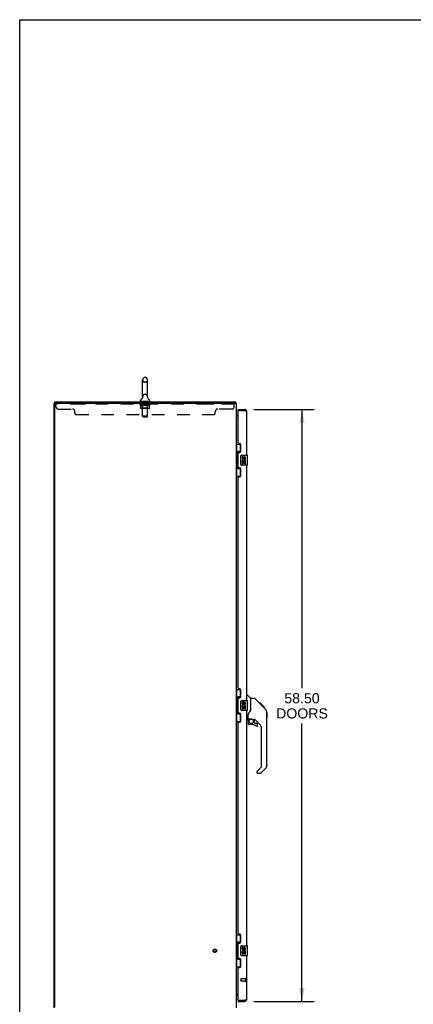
# Model space of a CAD drawing. Header units: inches. Extents: x 0 to 227, y 0 to 147.
# Tile 4 of 21: x 0 to 39, y 49 to 147. Entities that reach past the tile are written whole.
import ezdxf

# ---------------------------------------------------------------- set-up
doc = ezdxf.new("R2010")
doc.units = ezdxf.units.IN
doc.header["$LTSCALE"] = 12.466667
doc.header["$MEASUREMENT"] = 0
doc.linetypes.add('HIDDEN', pattern=[0.2, 0.1, -0.1])
doc.layers.get('0').update_dxf_attribs({"linetype": 'CONTINUOUS'})
for name, color, linetype in [('02___PRT_ALL_AXES', 7, 'CONTINUOUS'), ('DEFAULT_2', 8, 'HIDDEN'), ('DIMENSIONS', 7, 'CONTINUOUS')]:
    doc.layers.add(name, color=color, linetype=linetype)
doc.styles.get("Standard").update_dxf_attribs({"font": 'arial.ttf'})
doc.dimstyles.new('DIMSTYLE_1', dxfattribs={"dimtxt": 1, "dimasz": 1.333333, "dimexe": 0.09, "dimexo": 0.07, "dimgap": 0.0375, "dimtad": 0, "dimtih": 1, "dimtoh": 1, "dimzin": 4, "dimdsep": 46, "dimtxsty": 'Standard', "dimblk": '_FILLED', "dimblk1": '_FILLED', "dimblk2": '_FILLED', "dimcen": 0.09, "dimazin": 1, "dimtfac": 1, "dimtdec": 3, "dimtofl": 0, "dimtmove": 0, "dimatfit": 3, "dimldrblk": '_FILLED', "dimfxl": 0, "dimtolj": 1, "dimtzin": 4, "dimarcsym": 0})

# ---------------------------------------------------------------- blocks, each defined once
blk = doc.blocks.new('_FILLED')
at = {"color": 0, "linetype": 'ByBlock'}
blk.add_solid([(0, 0), (-1, 0.2), (-1, -0.2)], dxfattribs=at)
blk = doc.blocks.new('*D18')
at = {"layer": 'DIMENSIONS', "color": 2, "linetype": 'Continuous'}
for p, q in [((23.136, 108.131), (29.094, 108.131)), ((27.894, 108.131), (27.894, 80.594)), ((27.894, 49.631), (27.894, 77.094)), ((23.136, 49.631), (29.094, 49.631))]:
    blk.add_line(p, q, dxfattribs=at)
at = {"layer": 'DIMENSIONS', "color": 2, "linetype": 'Continuous', "xscale": 1.3333333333, "yscale": 1.3333333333, "zscale": 1.3333333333}
for p, rotation in [((27.894, 108.131), 90), ((27.894, 49.631), 270)]:
    blk.add_blockref('_FILLED', p, dxfattribs=dict(at, rotation=rotation))
at = {"layer": 'DIMENSIONS', "color": 2, "linetype": 'Continuous', "insert": (27.894, 80.094), "char_height": 1, "width": 5.11524, "attachment_point": 2, "line_spacing_factor": 0.9}
blk.add_mtext('58.50\\PDOORS', dxfattribs=at)

msp = doc.modelspace()

# ---------------------------------------------------------------- linework, layer by layer
at = {"color": 7, "linetype": 'Continuous'}
for p, q in [((0, 0), (0, 146.667)), ((0, 146.667), (226.667, 146.667)), ((12.149, 109.403), (12.149, 111.066)), ((12.455, 111.289), (12.327, 111.289)), ((12.632, 109.403), (12.632, 111.066)), ((11.939, 108.971), (11.939, 109.009)), ((12.152, 109.367), (12.153, 109.363)), ((12.153, 109.333), (12.152, 109.329)), ((12.153, 109.363), (12.153, 109.359)), ((12.153, 109.359), (12.153, 109.355)), ((12.153, 109.355), (12.154, 109.35)), ((12.154, 109.346), (12.153, 109.342)), ((12.153, 109.342), (12.153, 109.337)), ((12.153, 109.338), (12.153, 109.333)), ((12.154, 109.35), (12.154, 109.346)), ((12.628, 109.35), (12.628, 109.355)), ((12.628, 109.346), (12.628, 109.35)), ((12.628, 109.342), (12.628, 109.346)), ((12.629, 109.338), (12.628, 109.342)), ((12.629, 109.359), (12.629, 109.363)), ((12.629, 109.333), (12.629, 109.338)), ((12.63, 109.329), (12.629, 109.333)), ((12.843, 108.971), (12.843, 109.009)), ((3.443, 108.777), (3.391, 108.777)), ((3.443, 108.881), (3.443, 108.777)), ((3.443, 108.881), (21.314, 108.881)), ((11.953, 108.911), (11.953, 108.881)), ((12.828, 108.911), (11.953, 108.911)), ((12.828, 108.911), (12.828, 108.881)), ((21.314, 108.881), (21.314, 108.777)), ((21.327, 108.835), (21.326, 108.85)), ((21.34, 108.784), (21.331, 108.777)), ((21.595, 108.027), (21.595, 108.131)), ((22.202, 108.131), (22.202, 108.027)), ((21.395, 107.517), (21.394, 107.515)), ((21.533, 107.485), (21.595, 107.485)), ((21.615, 108.027), (21.595, 108.027)), ((21.391, 104.706), (21.831, 104.706)), ((21.43, 104.706), (21.43, 103.681)), ((21.795, 104.706), (21.795, 103.926)), ((21.408, 103.681), (21.408, 102.581)), ((21.408, 103.681), (21.531, 103.681)), ((21.531, 103.711), (21.531, 103.731)), ((21.531, 102.581), (21.531, 103.681)), ((21.568, 103.971), (21.568, 102.291)), ((21.795, 103.971), (21.568, 103.971)), ((21.854, 102.731), (21.854, 103.531)), ((21.954, 103.631), (22.494, 103.631)), ((22.509, 102.646), (22.509, 103.616)), ((21.408, 102.581), (21.531, 102.581)), ((21.43, 102.581), (21.43, 101.556)), ((21.531, 102.53), (21.531, 102.55)), ((21.568, 102.291), (21.795, 102.291)), ((21.795, 102.336), (21.795, 101.556)), ((22.494, 102.631), (21.954, 102.631)), ((21.391, 101.556), (21.831, 101.556)), ((21.391, 80.456), (21.831, 80.456)), ((21.43, 80.456), (21.43, 79.431)), ((21.795, 80.456), (21.795, 79.676)), ((22.449, 79.885), (22.511, 79.885)), ((22.837, 79.575), (22.539, 79.873)), ((21.408, 79.431), (21.531, 79.431)), ((21.408, 79.431), (21.408, 78.331)), ((21.531, 79.461), (21.531, 79.481)), ((21.531, 78.331), (21.531, 79.431)), ((21.568, 79.721), (21.568, 78.041)), ((21.795, 79.721), (21.568, 79.721)), ((21.854, 78.481), (21.854, 79.281)), ((21.954, 79.381), (22.494, 79.381)), ((22.509, 78.396), (22.509, 79.366)), ((23.204, 79.57), (22.843, 79.57)), ((22.843, 78.465), (22.843, 79.57)), ((24.024, 78.782), (23.259, 79.547)), ((23.781, 79.092), (23.714, 79.092)), ((23.788, 79.085), (23.721, 79.085)), ((23.798, 79.075), (23.731, 79.075)), ((23.804, 79.069), (23.737, 79.069)), ((23.812, 79.061), (23.745, 79.061)), ((23.832, 79.041), (23.765, 79.041)), ((23.781, 79.092), (24.107, 78.765)), ((23.854, 79.018), (23.788, 79.018)), ((23.878, 78.995), (23.811, 78.995)), ((23.901, 78.971), (23.835, 78.971)), ((23.925, 78.947), (23.859, 78.947)), ((23.949, 78.924), (23.882, 78.924)), ((23.971, 78.902), (23.904, 78.902)), ((23.991, 78.882), (23.924, 78.882)), ((24.009, 78.864), (23.942, 78.864)), ((24.022, 78.851), (23.955, 78.851)), ((24.026, 78.847), (23.959, 78.847)), ((24.028, 78.845), (23.961, 78.845)), ((24.029, 78.844), (23.962, 78.844)), ((24.028, 78.844), (23.962, 78.844)), ((23.997, 78.808), (23.963, 78.843)), ((24.032, 78.841), (23.965, 78.841)), ((24.036, 78.837), (23.969, 78.837)), ((21.408, 78.331), (21.531, 78.331)), ((21.43, 78.331), (21.43, 77.306)), ((21.531, 78.28), (21.531, 78.3)), ((21.568, 78.041), (21.795, 78.041)), ((21.795, 78.086), (21.795, 77.306)), ((22.494, 78.381), (21.954, 78.381)), ((22.567, 77.542), (22.567, 77.949)), ((22.843, 78.528), (22.822, 78.471)), ((24.042, 78.831), (23.975, 78.831)), ((24.056, 78.817), (23.989, 78.817)), ((24.024, 78.781), (23.997, 78.808)), ((24.071, 78.802), (24.004, 78.802)), ((24.078, 78.795), (24.011, 78.795)), ((24.085, 78.788), (24.018, 78.788)), ((24.024, 78.781), (24.302, 78.503)), ((24.097, 78.776), (24.03, 78.776)), ((24.103, 78.77), (24.036, 78.77)), ((24.106, 78.767), (24.039, 78.767)), ((24.107, 78.766), (24.04, 78.766)), ((24.108, 78.765), (24.041, 78.765)), ((24.107, 78.765), (24.041, 78.765)), ((24.192, 78.681), (24.108, 78.765)), ((24.125, 78.681), (24.192, 78.681)), ((24.194, 78.679), (24.127, 78.679)), ((24.196, 78.677), (24.129, 78.677)), ((24.194, 78.679), (24.196, 78.677)), ((24.417, 78.248), (24.416, 78.254)), ((24.417, 72.941), (24.417, 78.226)), ((24.429, 78.23), (24.429, 77.643)), ((21.391, 77.306), (21.831, 77.306)), ((22.449, 77.503), (22.528, 77.503)), ((22.567, 77.325), (22.567, 77.088)), ((22.587, 77.544), (22.882, 77.544)), ((22.625, 77.464), (22.704, 77.544)), ((22.631, 77.459), (22.628, 77.462)), ((22.635, 77.455), (22.631, 77.459)), ((22.639, 77.45), (22.635, 77.455)), ((22.882, 77.009), (22.646, 77.009)), ((23.067, 77.503), (23.155, 77.503)), ((23.197, 77.171), (23.197, 77.498)), ((23.2, 77.163), (23.272, 77.091)), ((23.733, 77.006), (23.231, 77.508)), ((23.433, 77.088), (23.281, 77.088)), ((23.512, 76.89), (23.512, 77.009)), ((23.906, 72.856), (23.906, 76.589)), ((23.433, 72.331), (23.433, 72.267)), ((23.447, 72.365), (23.883, 72.8)), ((23.512, 72.188), (23.794, 72.188)), ((24.302, 72.663), (23.85, 72.211)), ((21.391, 56.206), (21.831, 56.206)), ((21.43, 56.206), (21.43, 55.181)), ((21.795, 56.206), (21.795, 55.426)), ((21.408, 55.181), (21.531, 55.181)), ((21.408, 55.181), (21.408, 54.081)), ((21.531, 55.211), (21.531, 55.231)), ((21.531, 54.081), (21.531, 55.181)), ((21.795, 55.471), (21.568, 55.471)), ((21.568, 55.471), (21.568, 53.791)), ((21.854, 54.231), (21.854, 55.031)), ((21.954, 55.131), (22.494, 55.131)), ((22.509, 54.146), (22.509, 55.116)), ((21.408, 54.081), (21.531, 54.081)), ((21.43, 54.081), (21.43, 53.056)), ((21.531, 54.03), (21.531, 54.05)), ((21.568, 53.791), (21.795, 53.791)), ((21.795, 53.836), (21.795, 53.056)), ((22.494, 54.131), (21.954, 54.131)), ((21.391, 53.056), (21.831, 53.056)), ((21.395, 50.245), (21.394, 50.247)), ((21.595, 50.277), (21.533, 50.277)), ((21.595, 49.735), (21.615, 49.735)), ((21.595, 49.735), (21.595, 49.631)), ((22.202, 49.631), (22.202, 49.735))]:
    msp.add_line(p, q, dxfattribs=at)
at = {"color": 3, "linetype": 'Continuous'}
for p, q in [((3.391, 48.985), (3.391, 108.777)), ((3.443, 108.777), (21.391, 108.777)), ((3.443, 108.714), (3.443, 49.047)), ((21.391, 108.777), (21.391, 48.985)), ((21.595, 108.131), (22.202, 108.131)), ((21.595, 107.433), (21.391, 107.433)), ((21.595, 104.838), (21.595, 108.007)), ((21.615, 108.027), (22.202, 108.027)), ((22.239, 108.013), (22.202, 108.027)), ((22.256, 108.007), (22.239, 108.013)), ((22.268, 108.002), (22.256, 108.007)), ((22.28, 107.998), (22.268, 108.002)), ((22.291, 107.993), (22.28, 107.998)), ((22.449, 103.631), (22.449, 107.884)), ((21.715, 104.778), (21.655, 104.778)), ((21.845, 104.028), (21.845, 104.648)), ((21.595, 102.423), (21.595, 103.838)), ((21.655, 103.898), (21.715, 103.898)), ((21.715, 102.363), (21.655, 102.363)), ((21.845, 101.613), (21.845, 102.233)), ((22.449, 79.381), (22.449, 102.631)), ((21.595, 80.588), (21.595, 101.423)), ((21.655, 101.483), (21.715, 101.483)), ((21.715, 80.528), (21.655, 80.528)), ((21.845, 79.778), (21.845, 80.398)), ((21.595, 78.173), (21.595, 79.588)), ((21.655, 79.648), (21.715, 79.648)), ((21.715, 78.113), (21.655, 78.113)), ((21.845, 77.363), (21.845, 77.983)), ((22.449, 55.131), (22.449, 78.381)), ((21.595, 56.338), (21.595, 77.173)), ((21.655, 77.233), (21.715, 77.233)), ((21.715, 56.278), (21.655, 56.278)), ((21.845, 55.528), (21.845, 56.148)), ((21.595, 53.923), (21.595, 55.338)), ((21.655, 55.398), (21.715, 55.398)), ((21.715, 53.863), (21.655, 53.863)), ((21.845, 53.113), (21.845, 53.733)), ((22.449, 49.877), (22.449, 54.131)), ((21.595, 49.755), (21.595, 52.923)), ((21.655, 52.983), (21.715, 52.983)), ((21.391, 50.329), (21.595, 50.329)), ((21.615, 49.735), (22.202, 49.735)), ((22.202, 49.735), (22.221, 49.741)), ((22.221, 49.741), (22.245, 49.75)), ((22.245, 49.75), (22.262, 49.757)), ((22.262, 49.757), (22.274, 49.761)), ((22.274, 49.761), (22.285, 49.766)), ((22.285, 49.766), (22.297, 49.77)), ((22.297, 49.77), (22.308, 49.775)), ((21.595, 49.631), (22.202, 49.631))]:
    msp.add_line(p, q, dxfattribs=at)
at = {"color": 7, "linetype": 'Continuous'}
for points in [[(12.628, 109.355), (12.629, 109.359), (12.629, 109.363), (12.63, 109.367)], [(21.326, 108.85), (21.325, 108.855), (21.325, 108.859), (21.324, 108.863), (21.324, 108.866), (21.323, 108.869), (21.322, 108.872), (21.321, 108.875), (21.32, 108.877), (21.319, 108.878), (21.318, 108.879), (21.316, 108.88), (21.315, 108.881), (21.314, 108.881)], [(21.34, 108.784), (21.339, 108.786), (21.337, 108.789), (21.336, 108.792), (21.334, 108.796), (21.333, 108.8), (21.331, 108.805), (21.33, 108.81), (21.329, 108.815), (21.329, 108.82), (21.328, 108.825), (21.328, 108.83), (21.327, 108.835)], [(21.394, 107.515), (21.393, 107.513), (21.392, 107.511), (21.391, 107.51), (21.391, 107.508), (21.391, 107.507)], [(21.403, 107.524), (21.401, 107.523), (21.399, 107.521), (21.397, 107.519), (21.395, 107.517)], [(21.413, 107.533), (21.409, 107.53), (21.407, 107.528), (21.405, 107.526), (21.403, 107.524)], [(21.42, 107.541), (21.42, 107.541), (21.42, 107.54), (21.42, 107.54), (21.419, 107.539), (21.419, 107.538), (21.417, 107.537), (21.416, 107.536), (21.415, 107.534), (21.413, 107.533)], [(21.568, 103.947), (21.568, 103.944), (21.569, 103.94), (21.57, 103.936), (21.571, 103.932), (21.572, 103.927), (21.575, 103.922), (21.577, 103.916), (21.58, 103.91), (21.583, 103.904), (21.587, 103.897), (21.592, 103.89), (21.596, 103.882), (21.602, 103.873), (21.604, 103.87)], [(21.854, 103.531), (21.854, 103.537), (21.855, 103.543), (21.856, 103.549), (21.857, 103.555), (21.859, 103.561), (21.861, 103.567)], [(21.604, 102.392), (21.602, 102.388), (21.596, 102.38), (21.592, 102.372), (21.587, 102.365), (21.583, 102.358), (21.58, 102.351), (21.577, 102.345), (21.575, 102.34), (21.572, 102.335), (21.571, 102.33), (21.57, 102.325), (21.569, 102.321), (21.568, 102.318), (21.568, 102.314)], [(21.861, 102.695), (21.859, 102.7), (21.857, 102.706), (21.856, 102.712), (21.855, 102.718), (21.854, 102.724), (21.854, 102.731)], [(21.568, 79.697), (21.568, 79.694), (21.569, 79.69), (21.57, 79.686), (21.571, 79.682), (21.572, 79.677), (21.575, 79.672), (21.577, 79.666), (21.58, 79.66), (21.583, 79.654), (21.587, 79.647), (21.592, 79.64), (21.596, 79.632), (21.602, 79.623), (21.604, 79.62)], [(21.854, 79.281), (21.854, 79.287), (21.855, 79.293), (21.856, 79.299), (21.857, 79.305), (21.859, 79.311), (21.861, 79.317)], [(23.259, 79.547), (23.252, 79.553), (23.243, 79.559), (23.234, 79.564), (23.224, 79.567), (23.214, 79.569), (23.204, 79.57)], [(23.963, 78.843), (23.941, 78.865), (23.919, 78.887), (23.897, 78.909)], [(21.604, 78.142), (21.602, 78.138), (21.596, 78.13), (21.592, 78.122), (21.587, 78.115), (21.583, 78.108), (21.58, 78.101), (21.577, 78.095), (21.575, 78.09), (21.572, 78.085), (21.571, 78.08), (21.57, 78.075), (21.569, 78.071), (21.568, 78.068), (21.568, 78.064)], [(21.861, 78.445), (21.859, 78.45), (21.857, 78.456), (21.856, 78.462), (21.855, 78.468), (21.854, 78.474), (21.854, 78.481)], [(22.62, 78.12), (22.61, 78.104), (22.594, 78.075), (22.582, 78.043), (22.573, 78.009), (22.568, 77.974), (22.567, 77.949)], [(22.822, 78.471), (22.791, 78.402), (22.755, 78.331), (22.712, 78.258), (22.665, 78.184), (22.62, 78.12)], [(24.417, 78.226), (24.416, 78.254), (24.411, 78.295), (24.401, 78.336), (24.388, 78.376), (24.37, 78.413), (24.348, 78.449), (24.322, 78.482), (24.302, 78.503)], [(22.639, 77.45), (22.629, 77.44), (22.621, 77.429), (22.613, 77.418), (22.606, 77.406), (22.601, 77.393), (22.596, 77.38), (22.592, 77.366), (22.589, 77.353), (22.588, 77.339), (22.587, 77.325)], [(22.628, 77.462), (22.626, 77.463), (22.625, 77.464), (22.625, 77.464), (22.625, 77.464)], [(22.882, 77.544), (22.888, 77.544), (22.908, 77.543), (22.93, 77.54), (22.951, 77.537), (22.97, 77.532), (22.988, 77.526), (23.004, 77.521), (23.018, 77.516), (23.03, 77.512), (23.041, 77.508), (23.05, 77.506), (23.058, 77.504)], [(23.058, 77.504), (23.066, 77.503), (23.067, 77.503)], [(21.568, 55.447), (21.568, 55.444), (21.569, 55.44), (21.57, 55.436), (21.571, 55.432), (21.572, 55.427), (21.575, 55.422), (21.577, 55.416), (21.58, 55.41), (21.583, 55.404), (21.587, 55.397), (21.592, 55.39), (21.596, 55.382), (21.602, 55.373), (21.604, 55.37)], [(21.854, 55.031), (21.854, 55.037), (21.855, 55.043), (21.856, 55.049), (21.857, 55.055), (21.859, 55.061), (21.861, 55.067)], [(21.604, 53.892), (21.602, 53.888), (21.596, 53.88), (21.592, 53.872), (21.587, 53.865), (21.583, 53.858), (21.58, 53.851), (21.577, 53.845), (21.575, 53.84), (21.572, 53.835), (21.571, 53.83), (21.57, 53.825), (21.569, 53.821), (21.568, 53.818), (21.568, 53.814)], [(21.861, 54.195), (21.859, 54.2), (21.857, 54.206), (21.856, 54.212), (21.855, 54.218), (21.854, 54.224), (21.854, 54.231)], [(21.394, 50.247), (21.393, 50.248), (21.392, 50.25), (21.391, 50.252), (21.391, 50.253), (21.391, 50.254)], [(21.403, 50.237), (21.401, 50.239), (21.399, 50.241), (21.397, 50.243), (21.395, 50.245)], [(21.409, 50.232), (21.407, 50.234), (21.405, 50.235), (21.403, 50.237)], [(21.42, 50.22), (21.42, 50.221), (21.42, 50.221), (21.42, 50.222), (21.419, 50.223), (21.419, 50.224), (21.417, 50.225), (21.416, 50.226), (21.415, 50.227), (21.413, 50.229), (21.409, 50.232)]]:
    msp.add_lwpolyline(points, dxfattribs=at)
at = {"color": 3, "linetype": 'Continuous'}
for points in [[(22.449, 107.884), (22.449, 107.886), (22.449, 107.889), (22.448, 107.891), (22.448, 107.893), (22.447, 107.895), (22.446, 107.898), (22.445, 107.9), (22.444, 107.902), (22.443, 107.904), (22.442, 107.906), (22.44, 107.909), (22.438, 107.911), (22.436, 107.913), (22.435, 107.915), (22.432, 107.918), (22.43, 107.92), (22.428, 107.922), (22.425, 107.924), (22.423, 107.927), (22.42, 107.929), (22.417, 107.931), (22.414, 107.933), (22.411, 107.935), (22.407, 107.938), (22.404, 107.94), (22.4, 107.942), (22.397, 107.944), (22.393, 107.947), (22.389, 107.949), (22.385, 107.951), (22.381, 107.953), (22.377, 107.955), (22.372, 107.958), (22.368, 107.96), (22.363, 107.962), (22.359, 107.964), (22.354, 107.967), (22.349, 107.969), (22.344, 107.971), (22.339, 107.973), (22.334, 107.976), (22.329, 107.978), (22.324, 107.98), (22.319, 107.982), (22.313, 107.984), (22.308, 107.987), (22.302, 107.989), (22.291, 107.993)], [(22.308, 49.775), (22.313, 49.777), (22.319, 49.779), (22.324, 49.781), (22.329, 49.784), (22.334, 49.786), (22.339, 49.788), (22.344, 49.79), (22.349, 49.793), (22.354, 49.795), (22.359, 49.797), (22.363, 49.799), (22.368, 49.802), (22.372, 49.804), (22.377, 49.806), (22.381, 49.808), (22.385, 49.81), (22.389, 49.813), (22.393, 49.815), (22.397, 49.817), (22.4, 49.819), (22.404, 49.822), (22.407, 49.824), (22.411, 49.826), (22.414, 49.828), (22.417, 49.83), (22.42, 49.833), (22.423, 49.835), (22.425, 49.837), (22.428, 49.839), (22.43, 49.842), (22.432, 49.844), (22.435, 49.846), (22.436, 49.848), (22.438, 49.85), (22.44, 49.853), (22.442, 49.855), (22.443, 49.857), (22.444, 49.859), (22.445, 49.862), (22.446, 49.864), (22.447, 49.866), (22.448, 49.868), (22.448, 49.871), (22.449, 49.873), (22.449, 49.875), (22.449, 49.877)]]:
    msp.add_lwpolyline(points, dxfattribs=at)
at = {"color": 7, "linetype": 'Continuous'}
msp.add_circle((22.882, 77.304), 0.217, dxfattribs=at)
for centre, radius, start, end in [((12.391, 111.066), 0.241, 123.18477, 180), ((12.327, 111.164), 0.125, 90, 123.18477), ((12.455, 111.164), 0.125, 56.81523, 90), ((12.391, 111.066), 0.241, 0, 56.81523), ((12.064, 109.009), 0.125, 126.74165, 180), ((11.69, 109.509), 0.5, 306.74144, 337.18423), ((12.391, 109.403), 0.241, 180, 188.65001), ((12.391, 109.403), 0.241, 351.34999, 360), ((13.092, 109.509), 0.5, 202.81578, 233.25856), ((12.718, 109.009), 0.125, 0, 53.25835), ((11.999, 108.971), 0.06, 180, 270), ((12.783, 108.971), 0.06, 270, 360), ((21.144, 108.634), 0.246, 35.33048, 37.39407), ((21.533, 107.627), 0.142, 180, 270), ((22.202, 107.884), 0.142, 48.63672, 90), ((22.285, 107.741), 0.26, 90, 92.62033), ((21.954, 103.531), 0.1, 90, 158.79459), ((22.494, 103.616), 0.015, 0, 90), ((21.954, 102.731), 0.1, 201.20502, 270), ((22.494, 102.646), 0.015, 270, 360), ((22.511, 79.845), 0.0394, 45, 90), ((21.954, 79.281), 0.1, 90, 158.79459), ((22.494, 79.366), 0.015, 0, 90), ((22.823, 79.562), 0.0197, 0, 45), ((21.954, 78.481), 0.1, 201.20502, 270), ((22.494, 78.396), 0.015, 270, 360), ((24.41, 78.23), 0.0197, 0, 68.93953), ((22.528, 77.542), 0.0394, 270, 360), ((22.587, 77.564), 0.0197, 180, 270), ((22.764, 77.325), 0.197, 135, 180), ((22.646, 77.088), 0.0787, 180, 270), ((22.882, 76.221), 0.787, 50.4788, 90), ((23.155, 77.306), 0.197, 52.51213, 90), ((23.209, 77.171), 0.0118, 180, 225), ((23.281, 77.099), 0.0118, 225, 270), ((23.433, 76.89), 0.0787, 230.4788, 360), ((23.433, 77.009), 0.0787, 0, 90), ((23.315, 76.589), 0.591, 0, 45), ((24.41, 77.643), 0.0197, 293.60704, 360), ((23.48, 72.331), 0.0472, 135, 180), ((23.512, 72.267), 0.0787, 180, 270), ((23.794, 72.267), 0.0787, 270, 315), ((23.827, 72.856), 0.0787, 315, 360), ((24.024, 72.941), 0.394, 315, 360), ((21.954, 55.031), 0.1, 90, 158.79459), ((22.494, 55.116), 0.015, 0, 90), ((21.954, 54.231), 0.1, 201.20502, 270), ((22.494, 54.146), 0.015, 270, 360), ((21.533, 50.134), 0.142, 90, 180), ((22.202, 49.877), 0.142, 270, 311.36328), ((22.285, 50.021), 0.26, 267.39527, 270)]:
    msp.add_arc(centre, radius, start, end, dxfattribs=at)
at = {"color": 3, "linetype": 'Continuous'}
for centre, radius, start, end in [((3.505, 108.714), 0.0625, 90, 180), ((22.202, 107.884), 0.246, 0, 90), ((21.615, 108.007), 0.02, 90, 180), ((21.655, 104.838), 0.06, 180, 270), ((21.715, 104.648), 0.13, 0, 90), ((21.655, 103.838), 0.06, 90, 180), ((21.715, 104.028), 0.13, 270, 360), ((21.655, 102.423), 0.06, 180, 270), ((21.715, 102.233), 0.13, 0, 90), ((21.655, 101.423), 0.06, 90, 180), ((21.715, 101.613), 0.13, 270, 360), ((21.655, 80.588), 0.06, 180, 270), ((21.715, 80.398), 0.13, 0, 90), ((21.655, 79.588), 0.06, 90, 180), ((21.715, 79.778), 0.13, 270, 360), ((21.655, 78.173), 0.06, 180, 270), ((21.715, 77.983), 0.13, 0, 90), ((21.655, 77.173), 0.06, 90, 180), ((21.715, 77.363), 0.13, 270, 360), ((21.655, 56.338), 0.06, 180, 270), ((21.715, 56.148), 0.13, 0, 90), ((21.715, 55.528), 0.13, 270, 360), ((21.655, 55.338), 0.06, 90, 180), ((21.655, 53.923), 0.06, 180, 270), ((21.715, 53.733), 0.13, 0, 90), ((21.655, 52.923), 0.06, 90, 180), ((21.715, 53.113), 0.13, 270, 360), ((21.615, 49.755), 0.02, 180, 270), ((22.202, 49.877), 0.246, 270, 360)]:
    msp.add_arc(centre, radius, start, end, dxfattribs=at)
at = {"color": 7, "linetype": 'Continuous'}
for centre, start_param, end_param in [((21.635, 103.721), 0.699287, 1.51401), ((21.635, 103.721), -4.655602, -3.84088), ((21.635, 102.54), 0.699287, 1.51401), ((21.635, 102.54), -4.655602, -3.84088), ((21.635, 79.471), 0.699287, 1.51401), ((21.635, 79.471), -4.655602, -3.84088), ((21.635, 78.29), 0.699287, 1.51401), ((21.635, 78.29), -4.655602, -3.84088), ((21.635, 55.221), 0.699287, 1.51401), ((21.635, 55.221), -4.655602, -3.84088), ((21.635, 54.04), 0.699287, 1.51401), ((21.635, 54.04), -4.655602, -3.84088)]:
    msp.add_ellipse(centre, major_axis=(0, 0.18), ratio=0.579493, start_param=start_param, end_param=end_param, dxfattribs=at)
at = {"layer": '02___PRT_ALL_AXES', "color": 8, "linetype": 'HIDDEN'}
for p, q in [((5.578, 108.777), (5.578, 108.673)), ((6.453, 108.777), (5.578, 108.777)), ((6.453, 108.673), (5.578, 108.673)), ((6.453, 108.777), (6.453, 108.673)), ((11.953, 108.673), (11.953, 108.777)), ((12.828, 108.777), (11.953, 108.777)), ((12.828, 108.673), (11.953, 108.673)), ((12.828, 108.673), (12.828, 108.777)), ((18.328, 108.777), (18.328, 108.673)), ((19.203, 108.777), (18.328, 108.777)), ((19.203, 108.673), (18.328, 108.673)), ((19.203, 108.777), (19.203, 108.673)), ((22.302, 51.859), (21.855, 51.859)), ((22.302, 51.611), (21.855, 51.611)), ((22.302, 51.859), (22.302, 51.611))]:
    msp.add_line(p, q, dxfattribs=at)
at = {"layer": '02___PRT_ALL_AXES', "color": 7, "linetype": 'Continuous'}
for p, q in [((21.992, 103.477), (21.992, 103.34)), ((22.054, 103.477), (21.992, 103.477)), ((22.054, 103.34), (22.054, 103.477)), ((22.12, 103.403), (22.12, 103.334)), ((22.18, 103.34), (22.18, 103.382)), ((22.243, 103.382), (22.243, 103.246)), ((22.243, 103.246), (22.306, 103.246)), ((22.306, 103.246), (22.306, 103.382)), ((21.992, 103.015), (21.992, 102.785)), ((22.01, 103.015), (21.992, 103.015)), ((21.992, 102.785), (22.054, 102.785)), ((22.044, 103.015), (22.072, 103.034)), ((22.044, 103.015), (22.306, 103.015)), ((22.054, 102.785), (22.054, 102.952)), ((22.054, 102.952), (22.12, 102.952)), ((22.12, 102.952), (22.12, 102.816)), ((22.12, 102.816), (22.18, 102.816)), ((22.18, 102.816), (22.18, 102.952)), ((22.18, 102.952), (22.243, 102.952)), ((22.235, 103.051), (22.293, 103.026)), ((22.243, 102.952), (22.243, 102.785)), ((22.243, 102.785), (22.306, 102.785)), ((22.306, 102.785), (22.306, 103.015)), ((22.054, 79.227), (21.992, 79.227)), ((21.992, 79.227), (21.992, 79.09)), ((22.054, 79.09), (22.054, 79.227)), ((22.12, 79.153), (22.12, 79.084)), ((22.18, 79.09), (22.18, 79.132)), ((22.243, 79.132), (22.243, 78.996)), ((22.243, 78.996), (22.306, 78.996)), ((22.306, 78.996), (22.306, 79.132)), ((22.01, 78.765), (21.992, 78.765)), ((21.992, 78.765), (21.992, 78.535)), ((21.992, 78.535), (22.054, 78.535)), ((22.044, 78.765), (22.072, 78.784)), ((22.044, 78.765), (22.306, 78.765)), ((22.054, 78.702), (22.12, 78.702)), ((22.054, 78.535), (22.054, 78.702)), ((22.12, 78.702), (22.12, 78.566)), ((22.12, 78.566), (22.18, 78.566)), ((22.18, 78.702), (22.243, 78.702)), ((22.18, 78.566), (22.18, 78.702)), ((22.235, 78.801), (22.293, 78.776)), ((22.243, 78.702), (22.243, 78.535)), ((22.243, 78.535), (22.306, 78.535)), ((22.306, 78.535), (22.306, 78.765)), ((22.054, 54.977), (21.992, 54.977)), ((21.992, 54.977), (21.992, 54.84)), ((22.01, 54.515), (21.992, 54.515)), ((21.992, 54.515), (21.992, 54.285)), ((22.044, 54.515), (22.072, 54.534)), ((22.044, 54.515), (22.306, 54.515)), ((22.054, 54.84), (22.054, 54.977)), ((22.12, 54.903), (22.12, 54.834)), ((22.18, 54.84), (22.18, 54.882)), ((22.235, 54.551), (22.293, 54.526)), ((22.243, 54.882), (22.243, 54.746)), ((22.243, 54.746), (22.306, 54.746)), ((22.306, 54.746), (22.306, 54.882)), ((22.306, 54.285), (22.306, 54.515)), ((21.992, 54.285), (22.054, 54.285)), ((22.054, 54.452), (22.12, 54.452)), ((22.054, 54.285), (22.054, 54.452)), ((22.12, 54.452), (22.12, 54.316)), ((22.12, 54.316), (22.18, 54.316)), ((22.18, 54.452), (22.243, 54.452)), ((22.18, 54.316), (22.18, 54.452)), ((22.243, 54.452), (22.243, 54.285)), ((22.243, 54.285), (22.306, 54.285))]:
    msp.add_line(p, q, dxfattribs=at)
at = {"layer": '02___PRT_ALL_AXES', "color": 8, "linetype": 'HIDDEN'}
msp.add_circle((19.287, 54.631), 0.124, dxfattribs=at)
at = {"layer": '02___PRT_ALL_AXES', "color": 7, "linetype": 'Continuous'}
for centre, radius, start, end in [((22.086, 103.34), 0.0943, 180, 360), ((22.149, 103.089), 0.157, 336.59665, 161.87913), ((22.086, 103.34), 0.0314, 180, 261.22946), ((22.149, 103.089), 0.0943, 336.59665, 215.11217), ((22.085, 103.345), 0.0362, 263.42855, 341.76278), ((22.212, 103.382), 0.0943, 68.69989, 167.43379), ((22.212, 103.382), 0.0314, 0, 180.04847), ((22.212, 103.382), 0.0943, 0, 68.67039), ((22.145, 103.088), 0.154, 161.41988, 206.19629), ((22.149, 103.089), 0.157, 205.73705, 207.8532), ((22.145, 78.838), 0.154, 161.41988, 206.19629), ((22.086, 79.09), 0.0943, 180, 360), ((22.149, 78.839), 0.157, 336.59665, 161.87913), ((22.086, 79.09), 0.0314, 180, 261.22946), ((22.149, 78.839), 0.0943, 336.59665, 215.11217), ((22.085, 79.095), 0.0362, 263.42855, 341.76278), ((22.212, 79.132), 0.0943, 68.69989, 167.43379), ((22.212, 79.132), 0.0314, 0, 180.04847), ((22.212, 79.132), 0.0943, 0, 68.67039), ((22.149, 78.839), 0.157, 205.73705, 207.8532), ((22.145, 54.588), 0.154, 161.41988, 206.19629), ((22.086, 54.84), 0.0943, 180, 360), ((22.149, 54.589), 0.157, 336.59665, 161.87913), ((22.149, 54.589), 0.157, 205.73705, 207.8532), ((22.086, 54.84), 0.0314, 180, 261.22946), ((22.149, 54.589), 0.0943, 336.59665, 215.11217), ((22.085, 54.845), 0.0362, 263.42855, 341.76278), ((22.212, 54.882), 0.0943, 68.69989, 167.43379), ((22.212, 54.882), 0.0314, 0, 180.04847), ((22.212, 54.882), 0.0943, 0, 68.67039)]:
    msp.add_arc(centre, radius, start, end, dxfattribs=at)
at = {"layer": 'DEFAULT_2', "color": 8, "linetype": 'HIDDEN'}
for p, q in [((12.455, 110.844), (12.327, 110.844)), ((12.455, 109.626), (12.327, 109.626)), ((3.578, 108.432), (3.578, 108.777)), ((21.203, 108.673), (3.578, 108.673)), ((3.828, 108.182), (5.203, 108.182)), ((11.885, 108.635), (11.885, 108.667)), ((11.885, 108.667), (12.13, 108.667)), ((11.962, 108.581), (11.885, 108.635)), ((12.897, 108.635), (11.885, 108.635)), ((11.886, 108.667), (11.886, 108.671)), ((11.982, 108.67), (11.886, 108.671)), ((11.892, 108.667), (11.892, 108.673)), ((11.899, 108.665), (11.899, 108.667)), ((11.899, 108.665), (12.883, 108.665)), ((11.906, 108.665), (11.906, 108.667)), ((11.907, 108.665), (11.907, 108.667)), ((11.915, 108.667), (11.915, 108.673)), ((11.928, 108.665), (11.928, 108.667)), ((11.93, 108.665), (11.93, 108.667)), ((11.953, 108.667), (11.953, 108.673)), ((11.962, 108.256), (11.962, 108.581)), ((11.962, 108.581), (11.974, 108.573)), ((11.964, 108.665), (11.964, 108.667)), ((11.966, 108.665), (11.966, 108.667)), ((11.986, 108.566), (11.974, 108.573)), ((11.982, 108.667), (11.982, 108.67)), ((11.998, 108.56), (11.986, 108.566)), ((12.784, 108.226), (11.996, 108.226)), ((12.009, 108.554), (11.997, 108.56)), ((12.003, 108.667), (12.003, 108.673)), ((12.004, 108.665), (12.004, 108.667)), ((12.005, 108.665), (12.005, 108.667)), ((12.007, 108.665), (12.007, 108.667)), ((12.02, 108.55), (12.009, 108.554)), ((12.013, 108.665), (12.013, 108.667)), ((12.013, 108.665), (12.013, 108.667)), ((12.016, 108.665), (12.016, 108.667)), ((12.018, 108.665), (12.018, 108.668)), ((12.032, 108.546), (12.02, 108.55)), ((12.022, 108.665), (12.022, 108.667)), ((12.107, 108.546), (12.032, 108.546)), ((12.033, 108.665), (12.033, 108.667)), ((12.048, 108.665), (12.048, 108.669)), ((12.048, 108.665), (12.048, 108.667)), ((12.064, 108.665), (12.064, 108.667)), ((12.066, 108.667), (12.066, 108.673)), ((12.073, 108.665), (12.073, 108.667)), ((12.077, 108.665), (12.077, 108.667)), ((12.084, 108.665), (12.084, 108.667)), ((12.093, 108.665), (12.093, 108.671)), ((12.105, 108.665), (12.105, 108.667)), ((12.107, 108.546), (12.118, 108.55)), ((12.108, 108.665), (12.108, 108.667)), ((12.141, 108.258), (12.109, 108.226)), ((12.13, 108.554), (12.118, 108.55)), ((12.141, 108.56), (12.129, 108.554)), ((12.13, 108.665), (12.13, 108.667)), ((12.183, 108.667), (12.134, 108.667)), ((12.138, 108.667), (12.138, 108.673)), ((12.141, 108.911), (12.141, 108.881)), ((12.141, 108.258), (12.141, 108.633)), ((12.153, 108.566), (12.141, 108.56)), ((12.641, 108.258), (12.141, 108.258)), ((12.142, 107.471), (12.142, 108.881)), ((12.143, 108.665), (12.143, 108.667)), ((12.147, 108.665), (12.147, 108.667)), ((12.152, 108.665), (12.152, 108.671)), ((12.164, 108.573), (12.152, 108.566)), ((12.155, 108.665), (12.155, 108.667)), ((12.164, 108.665), (12.164, 108.667)), ((12.176, 108.581), (12.164, 108.573)), ((12.176, 108.256), (12.176, 108.581)), ((12.176, 108.581), (12.199, 108.573)), ((12.183, 108.665), (12.183, 108.667)), ((12.243, 108.667), (12.196, 108.667)), ((12.222, 108.566), (12.199, 108.573)), ((12.212, 108.665), (12.212, 108.667)), ((12.218, 108.667), (12.218, 108.673)), ((12.221, 108.665), (12.221, 108.667)), ((12.245, 108.56), (12.222, 108.566)), ((12.223, 108.665), (12.223, 108.672)), ((12.225, 108.665), (12.225, 108.667)), ((12.231, 108.665), (12.231, 108.667)), ((12.243, 108.665), (12.243, 108.667)), ((12.267, 108.554), (12.245, 108.56)), ((12.307, 108.667), (12.264, 108.667)), ((12.29, 108.55), (12.267, 108.554)), ((12.274, 108.665), (12.274, 108.667)), ((12.312, 108.546), (12.289, 108.55)), ((12.299, 108.667), (12.391, 108.673)), ((12.303, 108.667), (12.303, 108.673)), ((12.303, 108.667), (12.303, 108.673)), ((12.303, 108.673), (12.303, 108.673)), ((12.303, 108.665), (12.303, 108.667)), ((12.307, 108.665), (12.307, 108.668)), ((12.307, 108.665), (12.307, 108.667)), ((12.308, 108.665), (12.308, 108.667)), ((12.47, 108.546), (12.312, 108.546)), ((12.374, 108.667), (12.336, 108.667)), ((12.34, 108.665), (12.34, 108.667)), ((12.374, 108.665), (12.374, 108.667)), ((12.389, 108.667), (12.389, 108.667)), ((12.389, 108.665), (12.389, 108.667)), ((12.389, 108.665), (12.389, 108.667)), ((12.391, 108.667), (12.391, 108.673)), ((12.391, 108.673), (12.482, 108.667)), ((12.393, 108.665), (12.393, 108.667)), ((12.393, 108.665), (12.393, 108.667)), ((12.393, 108.667), (12.393, 108.667)), ((12.408, 108.665), (12.408, 108.667)), ((12.408, 108.667), (12.446, 108.667)), ((12.442, 108.665), (12.442, 108.667)), ((12.47, 108.546), (12.492, 108.55)), ((12.474, 108.665), (12.474, 108.667)), ((12.474, 108.665), (12.474, 108.667)), ((12.474, 108.667), (12.518, 108.667)), ((12.475, 108.665), (12.475, 108.668)), ((12.478, 108.667), (12.478, 108.673)), ((12.478, 108.673), (12.479, 108.673)), ((12.478, 108.665), (12.478, 108.667)), ((12.479, 108.667), (12.479, 108.673)), ((12.514, 108.554), (12.492, 108.55)), ((12.508, 108.665), (12.508, 108.667)), ((12.536, 108.56), (12.514, 108.554)), ((12.559, 108.566), (12.536, 108.559)), ((12.539, 108.665), (12.539, 108.667)), ((12.539, 108.667), (12.586, 108.667)), ((12.551, 108.665), (12.551, 108.667)), ((12.557, 108.665), (12.557, 108.667)), ((12.581, 108.572), (12.558, 108.566)), ((12.559, 108.665), (12.559, 108.672)), ((12.561, 108.665), (12.561, 108.667)), ((12.564, 108.667), (12.564, 108.673)), ((12.57, 108.665), (12.57, 108.667)), ((12.604, 108.58), (12.581, 108.572)), ((12.587, 108.226), (12.589, 108.227)), ((12.593, 108.228), (12.595, 108.23)), ((12.595, 108.23), (12.597, 108.232)), ((12.599, 108.665), (12.599, 108.667)), ((12.599, 108.667), (12.648, 108.667)), ((12.604, 108.256), (12.604, 108.58)), ((12.604, 108.58), (12.615, 108.572)), ((12.626, 108.566), (12.615, 108.573)), ((12.618, 108.665), (12.618, 108.667)), ((12.637, 108.56), (12.626, 108.566)), ((12.627, 108.665), (12.627, 108.667)), ((12.63, 108.665), (12.63, 108.671)), ((12.635, 108.665), (12.635, 108.667)), ((12.648, 108.554), (12.637, 108.56)), ((12.639, 108.665), (12.639, 108.667)), ((12.64, 107.471), (12.64, 108.881)), ((12.641, 108.911), (12.641, 108.881)), ((12.641, 108.258), (12.641, 108.633)), ((12.641, 108.258), (12.673, 108.226)), ((12.644, 108.667), (12.644, 108.673)), ((12.659, 108.55), (12.648, 108.554)), ((12.652, 108.665), (12.652, 108.667)), ((12.652, 108.667), (12.813, 108.667)), ((12.67, 108.546), (12.659, 108.55)), ((12.753, 108.546), (12.67, 108.546)), ((12.674, 108.665), (12.674, 108.667)), ((12.676, 108.665), (12.676, 108.667)), ((12.689, 108.665), (12.689, 108.671)), ((12.698, 108.665), (12.698, 108.667)), ((12.705, 108.665), (12.705, 108.667)), ((12.709, 108.665), (12.709, 108.667)), ((12.716, 108.667), (12.716, 108.673)), ((12.717, 108.665), (12.717, 108.667)), ((12.734, 108.665), (12.734, 108.669)), ((12.734, 108.665), (12.734, 108.667)), ((12.749, 108.665), (12.749, 108.667)), ((12.753, 108.546), (12.763, 108.55)), ((12.76, 108.665), (12.76, 108.667)), ((12.763, 108.665), (12.763, 108.668)), ((12.774, 108.554), (12.763, 108.55)), ((12.766, 108.665), (12.766, 108.667)), ((12.769, 108.665), (12.769, 108.667)), ((12.769, 108.665), (12.769, 108.667)), ((12.785, 108.56), (12.774, 108.554)), ((12.775, 108.665), (12.775, 108.667)), ((12.777, 108.665), (12.777, 108.667)), ((12.778, 108.665), (12.778, 108.667)), ((12.779, 108.667), (12.779, 108.673)), ((12.796, 108.566), (12.785, 108.56)), ((12.807, 108.572), (12.795, 108.565)), ((12.818, 108.58), (12.807, 108.572)), ((12.816, 108.665), (12.816, 108.667)), ((12.818, 108.665), (12.818, 108.667)), ((12.818, 108.58), (12.897, 108.635)), ((12.818, 108.256), (12.818, 108.58)), ((12.829, 108.667), (12.829, 108.673)), ((12.852, 108.665), (12.852, 108.667)), ((12.854, 108.665), (12.854, 108.667)), ((12.867, 108.667), (12.867, 108.673)), ((12.875, 108.665), (12.875, 108.667)), ((12.875, 108.665), (12.875, 108.667)), ((12.883, 108.665), (12.883, 108.667)), ((12.889, 108.667), (12.889, 108.673)), ((12.897, 108.635), (12.897, 108.673)), ((20.953, 108.182), (19.578, 108.182)), ((21.203, 108.432), (21.203, 108.777)), ((5.453, 107.777), (5.453, 107.932)), ((5.578, 107.652), (19.203, 107.652)), ((12.202, 107.411), (12.142, 107.471)), ((12.64, 107.471), (12.142, 107.471)), ((12.202, 107.411), (12.58, 107.411)), ((12.58, 107.411), (12.64, 107.471)), ((19.328, 107.777), (19.328, 107.932)), ((21.845, 51.849), (21.845, 51.621)), ((22.302, 51.877), (22.302, 51.593)), ((22.345, 51.877), (22.345, 51.593))]:
    msp.add_line(p, q, dxfattribs=at)
for points in [[(11.996, 108.226), (11.992, 108.227), (11.988, 108.227), (11.984, 108.228), (11.98, 108.23), (11.977, 108.232), (11.973, 108.234), (11.97, 108.237), (11.967, 108.24), (11.965, 108.244), (11.964, 108.248), (11.962, 108.252), (11.962, 108.256)], [(12.193, 108.226), (12.191, 108.227), (12.189, 108.227), (12.187, 108.228), (12.185, 108.23), (12.183, 108.232), (12.182, 108.234), (12.18, 108.237), (12.179, 108.24), (12.178, 108.244), (12.177, 108.248), (12.176, 108.252), (12.176, 108.256)], [(12.589, 108.227), (12.591, 108.227), (12.593, 108.228)], [(12.597, 108.232), (12.598, 108.234), (12.6, 108.237), (12.601, 108.24), (12.602, 108.244)], [(12.598, 108.234), (12.6, 108.237), (12.601, 108.24)], [(12.602, 108.244), (12.603, 108.248), (12.604, 108.252), (12.604, 108.256)], [(12.603, 108.248), (12.604, 108.252), (12.604, 108.256)], [(12.784, 108.226), (12.788, 108.227), (12.792, 108.227), (12.796, 108.228), (12.8, 108.23), (12.803, 108.232), (12.807, 108.234), (12.81, 108.237), (12.813, 108.24), (12.815, 108.244), (12.816, 108.248), (12.817, 108.252), (12.818, 108.256)]]:
    msp.add_lwpolyline(points, dxfattribs=at)
for radius in [0.164, 0.124]:
    msp.add_circle((19.287, 54.631), radius, dxfattribs=at)
for centre, radius, start, end in [((12.391, 111.066), 0.241, 180, 236.81523), ((12.391, 111.066), 0.241, 303.18477, 360), ((12.327, 110.969), 0.125, 236.81523, 270), ((12.455, 110.969), 0.125, 270, 303.18477), ((12.391, 109.403), 0.241, 123.18477, 180), ((12.327, 109.501), 0.125, 90, 123.18477), ((12.455, 109.501), 0.125, 56.81523, 90), ((12.391, 109.403), 0.241, 0, 56.81523), ((3.828, 108.432), 0.25, 180, 270), ((5.203, 107.932), 0.25, 0, 90), ((12.109, 108.633), 0.0318, 0, 89.99999), ((12.112, 108.881), 0.03, 0, 90), ((12.67, 108.881), 0.03, 90, 180), ((12.673, 108.633), 0.0318, 90.00001, 180), ((19.578, 107.932), 0.25, 90, 180), ((20.953, 108.432), 0.25, 270, 360), ((5.578, 107.777), 0.125, 180, 270), ((19.203, 107.777), 0.125, 270, 360), ((21.855, 51.849), 0.01, 90, 180), ((21.855, 51.621), 0.01, 180, 270), ((22.323, 51.877), 0.0215, 0, 180), ((22.323, 51.593), 0.0215, 180, 360)]:
    msp.add_arc(centre, radius, start, end, dxfattribs=at)
for centre, major_axis, ratio, start_param, end_param in [((12.391, 108.673), (0.506, 0.005), 0.05963, 9.249616, 9.431313), ((12.391, 108.673), (0.506, 0), 0.060556, -3.083241, -2.96706), ((11.849, 108.663), (0.158, 0.002), 0.05963, 0.25549, 1.295341), ((12.391, 108.673), (0.506, 0.011), 0.05688, 2.791345, 2.965878), ((11.904, 108.663), (0.158, -0.002), 0.05963, 0.605815, 1.645666), ((12.391, 108.673), (0.506, -0.005), 0.05963, -2.96643, -2.791898), ((11.849, 108.658), (0.158, 0.003), 0.05688, 1.20151, 1.294789), ((11.904, 108.658), (0.158, 0), 0.060556, 1.551758, 1.645036), ((11.905, 108.66), (0.131, 0.001), 0.05963, 1.065228, 1.614276), ((11.869, 108.658), (0.158, 0.002), 0.05963, 1.170259, 1.376596), ((11.889, 108.66), (0.131, 0.003), 0.05688, 0.890143, 1.43919), ((11.936, 108.66), (0.131, 0), 0.060556, 1.240391, 1.789438), ((11.846, 108.663), (0.158, 0.003), 0.05688, 0.080405, 1.120256), ((12.391, 108.673), (0.506, 0.015), 0.052395, 2.616403, 2.790936), ((11.954, 108.663), (0.158, -0.003), 0.05688, 0.7809, 1.820751), ((12.391, 108.673), (0.506, -0.011), 0.05688, -2.791345, -2.616812), ((11.846, 108.658), (0.158, 0.005), 0.052395, 1.026568, 1.119847), ((11.954, 108.658), (0.158, -0.002), 0.05963, 1.72692, 1.820198), ((11.889, 108.66), (0.131, 0.004), 0.052395, 0.715201, 1.264248), ((11.98, 108.66), (0.131, -0.001), 0.05963, 1.415553, 1.9646), ((12.391, 108.673), (0.506, 0.02), 0.046319, 2.441654, 2.616187), ((12.018, 108.663), (0.158, -0.005), 0.052395, 0.955842, 1.995693), ((12.391, 108.673), (0.506, -0.015), 0.052395, -2.616403, -2.44187), ((11.86, 108.663), (0.158, 0.005), 0.052395, -0.094537, 0.945314), ((11.86, 108.658), (0.158, 0.006), 0.046319, 0.851819, 0.945098), ((12.018, 108.658), (0.158, -0.003), 0.05688, 1.902006, 1.995284), ((11.904, 108.66), (0.131, 0.005), 0.046319, 0.540452, 1.089499), ((12.037, 108.66), (0.131, -0.003), 0.05688, 1.590638, 2.139686), ((11.869, 108.663), (0.158, 0), 0.060556, 0.430652, 0.777569), ((12.391, 108.673), (0.506, 0.024), 0.038841, 2.267123, 2.441656), ((12.092, 108.663), (0.158, -0.006), 0.046319, 1.130591, 2.170442), ((11.89, 108.663), (0.158, 0.006), 0.046319, -0.269286, 0.770565), ((12.391, 108.673), (0.506, -0.02), 0.046319, -2.441654, -2.267121), ((11.89, 108.658), (0.158, 0.007), 0.038841, 0.677289, 0.770567), ((12.092, 108.658), (0.158, -0.005), 0.052395, 2.076947, 2.170226), ((11.933, 108.66), (0.131, 0.006), 0.038841, 0.365921, 0.914969), ((12.104, 108.66), (0.131, -0.004), 0.052395, 1.76558, 2.314627), ((12.391, 108.673), (0.506, 0.027), 0.030195, 2.09281, 2.267343), ((12.176, 108.663), (0.158, -0.007), 0.038841, 1.305122, 2.344973), ((11.935, 108.663), (0.158, 0.007), 0.038841, -0.443817, 0.596034), ((12.391, 108.673), (0.506, -0.024), 0.038841, -2.267123, -2.092591), ((11.935, 108.658), (0.158, 0.008), 0.030195, 0.502975, 0.596254), ((12.176, 108.658), (0.158, -0.006), 0.046319, 2.251696, 2.344975), ((11.976, 108.66), (0.131, 0.007), 0.030195, 0.191608, 0.740655), ((12.181, 108.66), (0.131, -0.005), 0.046319, 1.940329, 2.489376), ((11.993, 108.663), (0.158, 0.008), 0.030195, -0.61813, 0.421721), ((12.391, 108.673), (0.506, 0.029), 0.020645, 1.918687, 2.09322), ((12.266, 108.663), (0.158, -0.008), 0.030195, 1.479435, 2.519286), ((12.391, 108.673), (0.506, -0.027), 0.030195, -2.09281, -1.918277), ((11.993, 108.658), (0.158, 0.009), 0.020645, 0.328852, 0.422131), ((12.266, 108.658), (0.158, -0.007), 0.038841, 2.426227, 2.519505), ((12.033, 108.66), (0.131, 0.007), 0.020645, 0.017485, 0.566532), ((12.264, 108.66), (0.131, -0.006), 0.038841, 2.11486, 2.663907), ((12.064, 108.663), (0.158, 0.009), 0.020645, -0.792253, 0.247598), ((12.391, 108.673), (0.506, 0.03), 0.010478, 1.744704, 1.919237), ((12.36, 108.663), (0.158, -0.009), 0.020645, 1.653558, 2.693409), ((12.391, 108.673), (0.506, -0.029), 0.020645, -1.918687, -1.744154), ((12.064, 108.658), (0.158, 0.009), 0.010478, 0.154869, 0.248148), ((12.36, 108.658), (0.158, -0.008), 0.030195, 2.60054, 2.693819), ((12.099, 108.66), (0.131, 0.008), 0.010478, 6.126688, 6.675735), ((12.35, 108.66), (0.131, -0.007), 0.030195, 2.289173, 2.83822), ((12.145, 108.663), (0.158, 0.009), 0.010478, -0.966236, -0.000846), ((12.455, 108.663), (0.158, -0.009), 0.010478, 1.827541, 2.867392), ((12.391, 108.673), (0.506, -0.03), 0.010478, -1.744704, -1.570171), ((12.455, 108.658), (0.158, -0.009), 0.020645, 2.774664, 2.867942), ((12.438, 108.66), (0.131, -0.007), 0.020645, 2.463296, 3.012344), ((12.326, 108.663), (0.158, 0.009), 0.010478, 0.274201, 1.314052), ((12.258, 108.66), (0.131, 0.008), 0.010478, -0.000483, 0.504314), ((12.233, 108.658), (0.158, 0.009), 0.010478, 0.099668, 0.192946), ((12.391, 108.673), (0.506, 0.03), 0.010478, -1.571421, -1.396888), ((12.549, 108.658), (0.158, -0.009), 0.010478, 2.948646, 3.041925), ((12.524, 108.66), (0.131, -0.008), 0.010478, 2.637279, 3.142076), ((12.421, 108.663), (0.158, 0.009), 0.020645, 0.448184, 1.488034), ((12.344, 108.66), (0.131, 0.007), 0.020645, 0.129249, 0.678296), ((12.326, 108.658), (0.158, 0.009), 0.020645, 0.273651, 0.366929), ((12.637, 108.663), (0.158, -0.009), 0.010478, -3.140747, -2.175357), ((12.391, 108.673), (0.506, 0.029), 0.020645, -1.397439, -1.222906), ((12.391, 108.673), (0.506, -0.03), 0.010478, 1.222355, 1.396888), ((12.515, 108.663), (0.158, 0.008), 0.030195, 0.622307, 1.662158), ((12.432, 108.66), (0.131, 0.007), 0.030195, 0.303372, 0.852419), ((12.682, 108.66), (0.131, -0.008), 0.010478, 2.749043, 3.29809), ((12.718, 108.663), (0.158, -0.009), 0.020645, 2.893995, 3.933846), ((12.421, 108.658), (0.158, 0.008), 0.030195, 0.447774, 0.541052), ((12.718, 108.658), (0.158, -0.009), 0.010478, 2.893445, 2.986723), ((12.391, 108.673), (0.506, 0.027), 0.030195, -1.223315, -1.048783), ((12.391, 108.673), (0.506, -0.029), 0.020645, 1.048373, 1.222906), ((12.606, 108.663), (0.158, 0.007), 0.038841, 0.79662, 1.836471), ((12.518, 108.66), (0.131, 0.006), 0.038841, 0.477686, 1.026733), ((12.749, 108.66), (0.131, -0.007), 0.020645, 2.57506, 3.124108), ((12.788, 108.663), (0.158, -0.008), 0.030195, 2.719872, 3.759723), ((12.69, 108.663), (0.158, 0.006), 0.046319, 0.971151, 2.011002), ((12.515, 108.658), (0.158, 0.007), 0.038841, 0.622087, 0.715366), ((12.788, 108.658), (0.158, -0.009), 0.020645, 2.719462, 2.812741), ((12.391, 108.673), (0.506, 0.024), 0.038841, -1.049002, -0.874469), ((12.391, 108.673), (0.506, -0.027), 0.030195, 0.87425, 1.048783), ((12.601, 108.66), (0.131, 0.005), 0.046319, 0.652216, 1.201263), ((12.764, 108.663), (0.158, 0.005), 0.052395, 1.1459, 2.185751), ((12.805, 108.66), (0.131, -0.007), 0.030195, 2.400937, 2.949985), ((12.847, 108.663), (0.158, -0.007), 0.038841, 2.545558, 3.585409), ((12.677, 108.66), (0.131, 0.004), 0.052395, 0.826965, 1.376012), ((12.606, 108.658), (0.158, 0.006), 0.046319, 0.796618, 0.889896), ((12.847, 108.658), (0.158, -0.008), 0.030195, 2.545339, 2.638617), ((12.828, 108.663), (0.158, 0.003), 0.05688, 1.320842, 2.360692), ((12.391, 108.673), (0.506, 0.02), 0.046319, -0.874471, -0.699939), ((12.391, 108.673), (0.506, -0.024), 0.038841, 0.699936, 0.874469), ((12.892, 108.663), (0.158, -0.006), 0.046319, 2.371028, 3.410879), ((12.849, 108.66), (0.131, -0.006), 0.038841, 2.226624, 2.775671), ((12.878, 108.663), (0.158, 0.002), 0.05963, 1.495927, 2.535778), ((12.745, 108.66), (0.131, 0.003), 0.05688, 1.001907, 1.550954), ((12.922, 108.663), (0.158, -0.005), 0.052395, 2.196279, 3.23613), ((12.878, 108.66), (0.131, -0.005), 0.046319, 2.052093, 2.601141), ((12.69, 108.658), (0.158, 0.005), 0.052395, 0.971367, 1.064645), ((12.913, 108.663), (0.158, 0), 0.060556, 1.671089, 2.71094), ((12.892, 108.658), (0.158, -0.007), 0.038841, 2.371026, 2.464304), ((12.935, 108.663), (0.158, -0.003), 0.05688, 2.021337, 3.061188), ((12.391, 108.673), (0.506, 0.015), 0.052395, -0.699723, -0.52519), ((12.391, 108.673), (0.506, -0.02), 0.046319, 0.525406, 0.699939), ((12.932, 108.663), (0.158, -0.002), 0.05963, 1.846251, 2.886102), ((12.802, 108.66), (0.131, 0.001), 0.05963, 1.176993, 1.72604), ((12.893, 108.66), (0.131, -0.004), 0.052395, 1.877344, 2.426392), ((12.846, 108.66), (0.131, 0), 0.060556, 1.352155, 1.901202), ((12.892, 108.66), (0.131, -0.003), 0.05688, 1.702402, 2.25145), ((12.877, 108.66), (0.131, -0.001), 0.05963, 1.527317, 2.076364), ((12.764, 108.658), (0.158, 0.003), 0.05688, 1.146309, 1.239587), ((12.922, 108.658), (0.158, -0.006), 0.046319, 2.196495, 2.289773), ((12.391, 108.673), (0.506, 0.011), 0.05688, -0.524781, -0.350248), ((12.391, 108.673), (0.506, -0.015), 0.052395, 0.350657, 0.52519), ((12.828, 108.658), (0.158, 0.002), 0.05963, 1.321394, 1.414673), ((12.935, 108.658), (0.158, -0.005), 0.052395, 2.021746, 2.115024), ((12.391, 108.673), (0.506, 0.005), 0.05963, -0.349695, -0.175162), ((12.391, 108.673), (0.506, -0.011), 0.05688, 0.175715, 0.350248), ((12.878, 108.658), (0.158, 0), 0.060556, 1.496556, 1.589835), ((12.932, 108.658), (0.158, -0.003), 0.05688, 1.846804, 1.940083), ((12.913, 108.658), (0.158, -0.002), 0.05963, 1.671719, 1.764997), ((12.391, 108.673), (0.506, 0), 0.060556, -0.174533, 0), ((12.391, 108.673), (0.506, -0.005), 0.05963, 0.000629, 0.175162)]:
    msp.add_ellipse(centre, major_axis=major_axis, ratio=ratio, start_param=start_param, end_param=end_param, dxfattribs=at)

# ---------------------------------------------------------------- dimensions: what is measured, and where the dimension line sits
at = {"layer": 'DIMENSIONS', "color": 2, "linetype": 'Continuous'}
dim = msp.add_linear_dim(base=(27.894, 108.131), p1=(23.066, 49.631), p2=(23.066, 108.131), angle=90, text='<>\\PDOORS', dimstyle='DIMSTYLE_1', dxfattribs=at)
dim.commit()
dim.dimension.update_dxf_attribs({"geometry": '*D18', "text_midpoint": (27.894, 78.844), "dimtype": 160})

doc.saveas('drawing.dxf')
